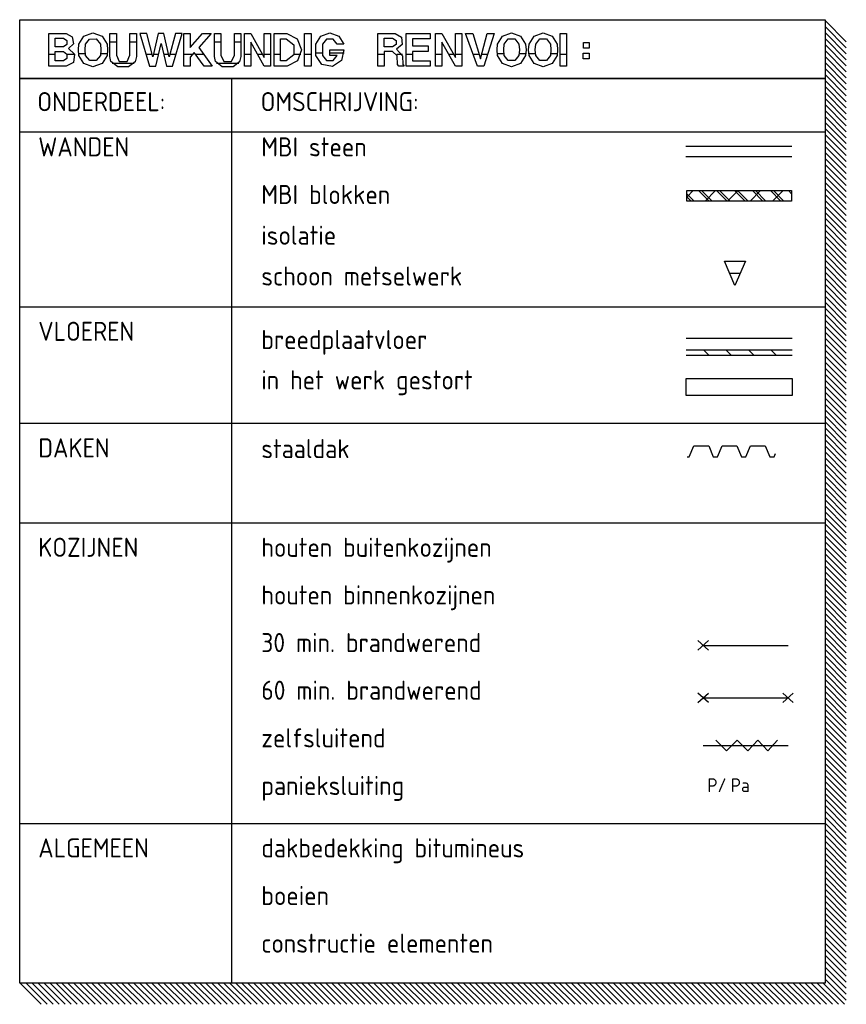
# Model space of a CAD drawing. Extents: x -34050 to 15826, y -13300 to 25096.
# Tile 39 of 40: x 11925 to 15826, y -6065 to -1416. Entities that reach past the tile are written whole.
import ezdxf

# ---------------------------------------------------------------- set-up
doc = ezdxf.new("R2010")
doc.units = 0
doc.header["$MEASUREMENT"] = 0
doc.layers.add('LAYER01', color=7, linetype='CONTINUOUS')
doc.styles.get("Standard").update_dxf_attribs({"font": 'isocp.shx'})

msp = doc.modelspace()

# ---------------------------------------------------------------- linework, layer by layer
at = {"layer": 'LAYER01', "color": 1, "linetype": 'Continuous'}
for p, q in [((11925.43565, -1693.3279), (11925.43565, -1415.8289)), ((11925.43565, -1415.8289), (15725.93995, -1415.8289)), ((15725.93995, -1415.8289), (15725.93995, -1693.3279)), ((11925.43565, -5965.329), (11925.43565, -1693.3279)), ((11925.43565, -1693.3279), (15725.93995, -1693.3279)), ((15725.93995, -1693.3279), (11925.43565, -1693.3279)), ((12925.43945, -1693.3279), (12925.43945, -5965.329)), ((15725.93995, -1693.3279), (15725.93995, -5965.329)), ((15725.93995, -1693.3279), (15725.93995, -5965.329)), ((11925.43565, -1945.3285), (15725.93995, -1945.3285)), ((15300.43795, -2671.32795), (15250.4364, -2556.32745)), ((15250.4364, -2556.32745), (15350.4349, -2556.32745)), ((15350.4349, -2556.32745), (15300.43795, -2671.32795)), ((11925.43565, -2771.3274), (15725.93995, -2771.3274)), ((15176.95465, -2999.8291), (15151.9562, -2974.83045)), ((15283.02305, -2999.8291), (15258.02, -2974.83045)), ((15389.0869, -2999.8291), (15364.08845, -2974.83045)), ((15495.15075, -2999.8291), (15470.1523, -2974.83045)), ((15070.88625, -2999.8291), (15070.4361, -2999.37725)), ((11925.43565, -3321.8292), (15725.93995, -3321.8292)), ((11925.43565, -3791.3292), (15725.93995, -3791.3292)), ((15175.93995, -4639.89065), (15125.9384, -4595.7733)), ((15125.9384, -4639.89065), (15175.93995, -4595.7733)), ((15575.9384, -4639.88305), (15525.93535, -4595.7657)), ((15525.93535, -4639.88305), (15575.9384, -4595.7657)), ((15150.9369, -4617.828), (15550.9384, -4617.828)), ((15210.93595, -4817.8295), (15260.9375, -4867.82915)), ((15260.9375, -4867.82915), (15310.93595, -4817.8295)), ((15310.93595, -4817.8295), (15360.9375, -4867.82915)), ((15360.9375, -4867.82915), (15408.43505, -4817.8295)), ((15408.43505, -4817.8295), (15455.9387, -4867.82915)), ((15455.9387, -4867.82915), (15500.9369, -4817.8295)), ((15150.9369, -4842.828), (15550.9384, -4842.828)), ((11925.43565, -5210.82915), (15725.93995, -5210.82915)), ((15725.93995, -5965.329), (11925.43565, -5965.329))]:
    msp.add_line(p, q, dxfattribs=at)
at = {"layer": 'LAYER01', "color": 5, "linetype": 'Continuous'}
for p, q in [((15825.9384, -1520.413), (15725.93995, -1420.4135)), ((12062.93565, -1635.3277), (12062.93565, -1480.7894)), ((12062.93565, -1480.7894), (12144.09635, -1480.7894)), ((12144.09635, -1480.7894), (12173.68925, -1496.1137)), ((12228.4485, -1492.9529), (12271.21965, -1477.78255)), ((12271.21965, -1477.78255), (12313.99155, -1492.9529)), ((12351.50225, -1590.304), (12351.50225, -1480.7894)), ((12351.50225, -1480.7894), (12381.53, -1480.7894)), ((12381.53, -1480.7894), (12381.53, -1583.98495)), ((12445.75045, -1583.98495), (12445.75045, -1480.7894)), ((12445.75045, -1480.7894), (12475.78355, -1480.7894)), ((12475.78355, -1480.7894), (12475.78355, -1590.304)), ((12524.5941, -1480.7894), (12492.50105, -1480.7894)), ((12492.50105, -1480.7894), (12537.90895, -1635.3277)), ((12553.24785, -1591.8996), (12524.5941, -1480.7894)), ((12578.40805, -1480.7894), (12553.24785, -1591.8996)), ((12606.31025, -1480.7894), (12578.40805, -1480.7894)), ((12631.4354, -1591.8996), (12606.31025, -1480.7894)), ((12660.09445, -1480.7894), (12631.4354, -1591.8996)), ((12646.81475, -1635.3277), (12692.18675, -1480.7894)), ((12692.18675, -1480.7894), (12660.09445, -1480.7894)), ((12699.37745, -1635.3277), (12699.37745, -1480.7894)), ((12699.37745, -1480.7894), (12729.40445, -1480.7894)), ((12729.40445, -1480.7894), (12729.40445, -1547.406)), ((12729.40445, -1547.406), (12788.71765, -1480.7894)), ((12828.5309, -1480.7894), (12770.0966, -1546.8279)), ((12788.71765, -1480.7894), (12828.5309, -1480.7894)), ((12844.5923, -1590.304), (12844.5923, -1480.7894)), ((12844.5923, -1480.7894), (12874.62465, -1480.7894)), ((12874.62465, -1480.7894), (12874.62465, -1583.98495)), ((12938.84585, -1583.98495), (12938.84585, -1480.7894)), ((12938.84585, -1480.7894), (12968.8736, -1480.7894)), ((12968.8736, -1480.7894), (12968.8736, -1590.304)), ((12985.5957, -1635.3277), (12985.5957, -1480.7894)), ((12985.5957, -1480.7894), (13015.62345, -1480.7894)), ((13015.62345, -1480.7894), (13079.158, -1593.6264)), ((13079.158, -1593.6264), (13079.158, -1480.7894)), ((13079.158, -1480.7894), (13109.1858, -1480.7894)), ((13109.1858, -1480.7894), (13109.1858, -1635.3277)), ((13126.49995, -1635.3277), (13126.49995, -1480.7894)), ((13126.49995, -1480.7894), (13186.6852, -1480.7894)), ((13186.6852, -1480.7894), (13235.49195, -1506.3257)), ((13270.0638, -1635.3277), (13270.0638, -1480.7894)), ((13270.0638, -1480.7894), (13300.09615, -1480.7894)), ((13300.09615, -1480.7894), (13300.09615, -1635.3277)), ((13345.7611, -1492.9529), (13388.533, -1477.78255)), ((13388.533, -1477.78255), (13431.30495, -1492.9529)), ((13615.9378, -1635.3277), (13615.9378, -1480.7894)), ((13615.9378, -1480.7894), (13697.09475, -1480.7894)), ((13697.09475, -1480.7894), (13727.66265, -1497.95665)), ((13748.8434, -1635.3277), (13748.8434, -1480.7894)), ((13748.8434, -1480.7894), (13862.65715, -1480.7894)), ((13862.65715, -1480.7894), (13862.65715, -1505.7021)), ((13887.7823, -1635.3277), (13887.7823, -1480.7894)), ((13887.7823, -1480.7894), (13917.81005, -1480.7894)), ((13917.81005, -1480.7894), (13981.3446, -1593.6264)), ((13981.3446, -1593.6264), (13981.3446, -1480.7894)), ((13981.3446, -1480.7894), (14011.37695, -1480.7894)), ((14011.37695, -1480.7894), (14011.37695, -1635.3277)), ((14028.685, -1480.7894), (14062.87385, -1480.7894)), ((14085.2524, -1635.3277), (14028.685, -1480.7894)), ((14062.87385, -1480.7894), (14099.2172, -1600.0389)), ((14099.2172, -1600.0389), (14132.0328, -1480.7894)), ((14164.12505, -1480.7894), (14115.27865, -1635.3277)), ((14132.0328, -1480.7894), (14164.12505, -1480.7894)), ((14203.6957, -1492.9529), (14246.4676, -1477.78255)), ((14246.4676, -1477.78255), (14289.2395, -1492.9529)), ((14352.41545, -1492.9529), (14395.1874, -1477.78255)), ((14395.1874, -1477.78255), (14437.9593, -1492.9529)), ((14475.43945, -1635.3277), (14475.43945, -1480.7894)), ((14475.43945, -1480.7894), (14505.4672, -1480.7894)), ((14505.4672, -1480.7894), (14505.4672, -1635.3277)), ((15825.9384, -1548.69605), (15725.93995, -1448.6966)), ((15825.9384, -1576.98175), (15725.93995, -1476.9823)), ((12092.968, -1543.53075), (12092.968, -1503.38955)), ((12092.968, -1503.38955), (12132.12435, -1503.38955)), ((12148.34745, -1533.0991), (12132.1045, -1543.53325)), ((12132.12435, -1503.38955), (12148.34745, -1513.8212)), ((12148.34745, -1513.8212), (12148.34745, -1533.0991)), ((12178.68345, -1529.138), (12154.9164, -1552.53095)), ((12173.68925, -1496.1137), (12178.68345, -1529.138)), ((12202.7481, -1558.06235), (12204.78285, -1531.76615)), ((12204.78285, -1531.76615), (12228.4485, -1492.9529)), ((12234.0027, -1558.06235), (12236.24955, -1531.76615)), ((12236.24955, -1531.76615), (12255.50155, -1507.01495)), ((12255.50155, -1507.01495), (12286.88735, -1506.98965)), ((12286.88735, -1506.98965), (12306.1859, -1531.7459)), ((12306.1554, -1531.76615), (12308.43735, -1558.06235)), ((12313.99155, -1492.9529), (12337.6625, -1531.78885)), ((12337.6274, -1531.76615), (12339.65685, -1558.06235)), ((12567.21955, -1635.3277), (12592.3439, -1528.0322)), ((12592.3439, -1528.0322), (12617.49955, -1635.3277)), ((13079.158, -1635.3277), (13015.62345, -1522.49325)), ((13015.62345, -1522.49325), (13015.62345, -1635.3277)), ((13156.5323, -1610.64985), (13156.5323, -1506.16415)), ((13156.5323, -1506.16415), (13182.56075, -1506.16415)), ((13182.56075, -1506.16415), (13218.7027, -1535.07585)), ((13235.49195, -1506.3257), (13255.19255, -1557.7367)), ((13322.09475, -1584.35105), (13322.09015, -1531.7913)), ((13322.09475, -1531.76615), (13345.7611, -1492.9529)), ((13353.5614, -1531.76615), (13353.5614, -1584.356)), ((13372.88055, -1507.02), (13353.6026, -1531.75345)), ((13404.1855, -1507.02), (13372.88055, -1507.02)), ((13423.468, -1531.76615), (13404.1855, -1507.02)), ((13454.93925, -1531.76615), (13423.468, -1531.76615)), ((13431.30495, -1492.9529), (13454.97435, -1531.78885)), ((13645.9717, -1543.53075), (13645.9717, -1503.38955)), ((13645.9717, -1503.38955), (13685.1227, -1503.38955)), ((13685.1227, -1503.38955), (13701.3504, -1513.8212)), ((13701.3504, -1533.0991), (13685.1425, -1543.5282)), ((13701.3504, -1513.8212), (13701.3504, -1533.0991)), ((13730.6305, -1532.8618), (13703.37065, -1554.947)), ((13727.66265, -1497.95665), (13730.6305, -1532.8618)), ((13862.65715, -1505.7021), (13778.87575, -1505.7021)), ((13778.87575, -1505.7021), (13778.87575, -1539.6555)), ((13981.3446, -1635.3277), (13917.81005, -1522.49325)), ((13917.81005, -1522.49325), (13917.81005, -1635.3277)), ((14177.9999, -1558.06235), (14180.0308, -1531.76615)), ((14180.0308, -1531.76615), (14203.6957, -1492.9529)), ((14209.2499, -1558.06235), (14211.5021, -1531.76615)), ((14211.5021, -1531.76615), (14230.79985, -1506.9947)), ((14230.79985, -1506.9947), (14262.1353, -1506.9947)), ((14262.1353, -1506.9947), (14281.42855, -1531.7484)), ((14281.4087, -1531.76615), (14283.6853, -1558.06235)), ((14289.2395, -1492.9529), (14312.91045, -1531.78885)), ((14312.87535, -1531.76615), (14314.9048, -1558.06235)), ((14326.71965, -1558.06235), (14328.7491, -1531.76615)), ((14328.7491, -1531.76615), (14352.41545, -1492.9529)), ((14357.96965, -1558.06235), (14360.22185, -1531.76615)), ((14360.22185, -1531.76615), (14379.51965, -1506.9947)), ((14379.51965, -1506.9947), (14410.8551, -1506.9947)), ((14410.8551, -1506.9947), (14430.1483, -1531.7484)), ((14430.12695, -1531.76615), (14432.4051, -1558.06235)), ((14437.9593, -1492.9529), (14461.6287, -1531.78885)), ((14461.59365, -1531.76615), (14463.62305, -1558.06235)), ((14585.1227, -1550.9531), (14585.1227, -1523.68735)), ((14585.1227, -1523.68735), (14613.0295, -1523.68735)), ((14613.0295, -1523.68735), (14613.0295, -1550.9531)), ((15825.9384, -1605.26485), (15725.93995, -1505.26535)), ((15825.9384, -1633.55045), (15725.93995, -1533.55105)), ((12132.12435, -1543.53075), (12092.968, -1543.53075)), ((12092.968, -1610.64985), (12092.968, -1566.36065)), ((12092.968, -1566.36065), (12132.12435, -1566.36065)), ((12132.12435, -1566.36065), (12148.48405, -1578.35005)), ((12148.48405, -1578.35005), (12148.5039, -1598.63775)), ((12154.9675, -1552.52335), (12183.5655, -1578.79945)), ((12183.5655, -1578.79945), (12178.5164, -1617.31225)), ((12204.78285, -1584.35105), (12202.7481, -1558.06235)), ((12236.24955, -1584.35105), (12234.0027, -1558.06235)), ((12308.43735, -1558.06235), (12306.1554, -1584.35105)), ((12339.65685, -1558.06235), (12337.6274, -1584.35105)), ((12749.03105, -1570.6172), (12729.40445, -1592.79585)), ((12795.7512, -1635.3277), (12749.03105, -1570.6172)), ((12770.0966, -1546.8279), (12833.4381, -1635.3277)), ((13218.7027, -1535.07585), (13218.9911, -1581.28365)), ((13255.19255, -1557.7367), (13235.97565, -1609.3294)), ((13388.533, -1584.35105), (13388.533, -1558.35265)), ((13388.533, -1558.35265), (13454.93925, -1558.35265)), ((13454.93925, -1558.35265), (13444.3573, -1608.67805)), ((13685.1227, -1543.53075), (13645.9717, -1543.53075)), ((13685.1227, -1566.36065), (13645.9717, -1566.36065)), ((13645.9717, -1566.36065), (13645.9717, -1635.3277)), ((13706.0318, -1586.1561), (13685.112, -1566.3456)), ((13703.34475, -1554.9444), (13731.8527, -1586.17125)), ((13778.87575, -1539.6555), (13852.18505, -1539.6555)), ((13852.18505, -1565.4847), (13778.87575, -1565.4847)), ((13778.87575, -1565.4847), (13778.87575, -1610.4225)), ((13852.18505, -1539.6555), (13852.18505, -1565.4847)), ((14180.0308, -1584.35105), (14177.9999, -1558.06235)), ((14211.5021, -1584.35105), (14209.2499, -1558.06235)), ((14283.6853, -1558.06235), (14281.4087, -1584.35105)), ((14314.9048, -1558.06235), (14312.87535, -1584.35105)), ((14328.7491, -1584.35105), (14326.71965, -1558.06235)), ((14360.22185, -1584.35105), (14357.96965, -1558.06235)), ((14432.4051, -1558.06235), (14430.12695, -1584.35105)), ((14463.62305, -1558.06235), (14461.59365, -1584.35105)), ((14584.50165, -1600.54625), (14584.50165, -1573.2806)), ((14584.50165, -1573.2806), (14612.40845, -1573.2806)), ((14613.0295, -1550.9531), (14585.1227, -1550.9531)), ((14612.40845, -1573.2806), (14612.40845, -1600.54625)), ((15825.9384, -1661.83355), (15725.93995, -1561.83415)), ((12132.12435, -1610.64985), (12092.968, -1610.64985)), ((12148.5039, -1598.63775), (12132.15485, -1610.65235)), ((12178.5164, -1617.31225), (12144.10095, -1635.32525)), ((12228.4683, -1623.1415), (12204.80805, -1584.3232)), ((12271.21965, -1638.30435), (12228.4683, -1623.1415)), ((12255.56715, -1609.0971), (12236.29, -1584.36365)), ((12286.87285, -1609.0971), (12255.56715, -1609.0971)), ((12313.9717, -1623.1415), (12271.21965, -1638.30435)), ((12306.1554, -1584.35105), (12286.87285, -1609.0971)), ((12337.6274, -1584.35105), (12313.9717, -1623.1415)), ((12355.50155, -1613.14165), (12351.48695, -1590.32175)), ((12387.93715, -1639.06175), (12355.50155, -1613.0911)), ((12381.53, -1583.98495), (12394.88525, -1613.6263)), ((12394.87455, -1613.6011), (12432.1228, -1613.6036)), ((12432.1228, -1613.6011), (12445.74585, -1583.97485)), ((12470.1889, -1615.53995), (12439.33335, -1639.0642)), ((12475.78355, -1590.304), (12470.18355, -1615.5779)), ((12729.40445, -1592.79585), (12729.40445, -1635.3277)), ((12848.5962, -1613.14165), (12844.5816, -1590.32175)), ((12881.0318, -1639.06175), (12848.6267, -1613.16185)), ((12874.62465, -1583.98495), (12887.96995, -1613.6011)), ((12887.96995, -1613.6011), (12925.25785, -1613.57325)), ((12925.2182, -1613.6011), (12938.84125, -1583.97485)), ((12963.2843, -1615.53995), (12932.428, -1639.0642)), ((12968.8736, -1590.304), (12963.2736, -1615.5752)), ((13183.25195, -1610.64985), (13156.5323, -1610.64985)), ((13218.9911, -1581.28365), (13183.2123, -1610.6472)), ((13235.97565, -1609.3294), (13187.43745, -1635.3201)), ((13350.8606, -1626.97125), (13322.09475, -1584.3586)), ((13401.3733, -1637.0596), (13350.8606, -1626.97125)), ((13353.5614, -1584.35105), (13372.81495, -1609.10225)), ((13372.81495, -1609.10225), (13404.20075, -1609.12745)), ((13423.468, -1584.35105), (13388.533, -1584.35105)), ((13444.3573, -1608.67805), (13401.3733, -1637.0596)), ((13404.20075, -1609.12745), (13423.49855, -1584.3712)), ((13708.0002, -1626.70365), (13706.0318, -1586.1561)), ((13713.6856, -1635.3277), (13708.01085, -1626.6962)), ((13731.87255, -1586.1561), (13733.84245, -1626.70365)), ((13733.84245, -1626.70365), (13739.53245, -1635.34545)), ((13778.87575, -1610.4225), (13862.65715, -1610.4225)), ((13862.65715, -1610.4225), (13862.65715, -1635.3277)), ((14203.7155, -1623.1415), (14180.05525, -1584.3232)), ((14246.4676, -1638.30435), (14203.7155, -1623.1415)), ((14230.81055, -1609.09975), (14211.5326, -1584.36365)), ((14262.12465, -1609.09975), (14230.81055, -1609.09975)), ((14289.21965, -1623.1415), (14246.4676, -1638.30435)), ((14281.4087, -1584.35105), (14262.12465, -1609.09975)), ((14312.87535, -1584.35105), (14289.21965, -1623.1415)), ((14352.4353, -1623.1415), (14328.775, -1584.3232)), ((14395.1874, -1638.30435), (14352.4353, -1623.1415)), ((14379.5288, -1609.09975), (14360.25085, -1584.36365)), ((14410.8444, -1609.09975), (14379.5288, -1609.09975)), ((14437.93795, -1623.1415), (14395.1874, -1638.30435)), ((14430.12695, -1584.35105), (14410.8444, -1609.09975)), ((14461.59365, -1584.35105), (14437.93795, -1623.1415)), ((14612.40845, -1600.54625), (14584.50165, -1600.54625)), ((15825.9384, -1690.11915), (15725.93995, -1590.11975)), ((15825.9384, -1718.4023), (15725.93995, -1618.40285)), ((12144.09635, -1635.3277), (12062.93565, -1635.3277)), ((12439.34325, -1639.06175), (12387.95775, -1639.07435)), ((12537.90895, -1635.3277), (12567.21955, -1635.3277)), ((12617.49955, -1635.3277), (12646.81475, -1635.3277)), ((12729.40445, -1635.3277), (12699.37745, -1635.3277)), ((12833.4381, -1635.3277), (12795.7512, -1635.3277)), ((12932.43865, -1639.06175), (12881.05315, -1639.07435)), ((13015.62345, -1635.3277), (12985.5957, -1635.3277)), ((13109.1858, -1635.3277), (13079.158, -1635.3277)), ((13187.40845, -1635.3277), (13126.49995, -1635.3277)), ((13300.09615, -1635.3277), (13270.0638, -1635.3277)), ((13645.9717, -1635.3277), (13615.9378, -1635.3277)), ((13739.53245, -1635.3277), (13713.6856, -1635.3277)), ((13862.65715, -1635.3277), (13748.8434, -1635.3277)), ((13917.81005, -1635.3277), (13887.7823, -1635.3277)), ((14011.37695, -1635.3277), (13981.3446, -1635.3277)), ((14115.27865, -1635.3277), (14085.2524, -1635.3277)), ((14505.4672, -1635.3277), (14475.43945, -1635.3277)), ((15825.9384, -1746.6879), (15725.93995, -1646.68845)), ((15825.9384, -1774.971), (15725.93995, -1674.9716)), ((15825.9384, -1803.25415), (15725.93995, -1703.2547)), ((15825.9384, -1831.53975), (15725.93995, -1731.5403)), ((15825.9384, -1859.82285), (15725.93995, -1759.8234)), ((15825.9384, -1888.10845), (15725.93995, -1788.109)), ((15825.9384, -1916.39405), (15725.93995, -1816.3946)), ((15825.9384, -1944.67715), (15725.93995, -1844.67775)), ((15825.9384, -1972.9603), (15725.93995, -1872.96085)), ((15825.9384, -2001.2459), (15725.93995, -1901.24645)), ((15825.9384, -2029.529), (15725.93995, -1929.52955)), ((15825.9384, -2057.8146), (15725.93995, -1957.81515)), ((15825.9384, -2086.0977), (15725.93995, -1986.0983)), ((15825.9384, -2114.3833), (15725.93995, -2014.3839)), ((15825.9384, -2142.66645), (15725.93995, -2042.667)), ((15825.9384, -2170.9522), (15725.93995, -2070.9526)), ((15825.9384, -2199.23515), (15725.93995, -2099.23575)), ((15825.9384, -2227.52095), (15725.93995, -2127.5215)), ((15825.9384, -2255.80405), (15725.93995, -2155.80445)), ((15825.9384, -2284.08965), (15725.93995, -2184.09025)), ((15072.9355, -2253.2692), (15103.3783, -2222.8277)), ((15178.28215, -2272.82735), (15128.2852, -2222.8277)), ((15192.42555, -2272.82735), (15142.4286, -2222.8277)), ((15159.44365, -2272.82735), (15209.4467, -2222.8277)), ((15263.13475, -2272.82735), (15213.1378, -2222.8277)), ((15277.27815, -2272.82735), (15227.27965, -2222.8277)), ((15265.5121, -2272.82735), (15315.51055, -2222.8277)), ((15347.99195, -2272.82735), (15297.9889, -2222.8277)), ((15362.1292, -2272.82735), (15312.13225, -2222.8277)), ((15371.58205, -2272.82485), (15421.579, -2222.8277)), ((15432.843, -2272.82735), (15382.8415, -2222.8277)), ((15446.9864, -2272.82735), (15396.98335, -2222.8277)), ((15517.6956, -2272.82735), (15467.69865, -2222.8277)), ((15477.64435, -2272.82485), (15527.6413, -2222.82505)), ((15531.83745, -2272.82735), (15481.83595, -2222.8277)), ((15567.43925, -2237.7203), (15552.54975, -2222.8277)), ((15567.43925, -2223.5775), (15566.6931, -2222.8277)), ((15825.9384, -2312.3728), (15725.93995, -2212.37335)), ((15107.57445, -2272.82735), (15072.9355, -2238.1899)), ((15093.4311, -2272.82735), (15072.9355, -2252.3327)), ((15825.9384, -2340.6559), (15725.93995, -2240.6563)), ((15825.9384, -2368.9415), (15725.93995, -2268.94205)), ((15825.9384, -2397.2271), (15725.93995, -2297.22765)), ((15825.9384, -2425.5102), (15725.93995, -2325.5108)), ((15825.9384, -2453.79335), (15725.93995, -2353.7939)), ((15825.9384, -2482.07895), (15725.93995, -2382.0795)), ((15825.9384, -2510.36205), (15725.93995, -2410.36265)), ((15825.9384, -2538.64765), (15725.93995, -2438.6482)), ((15825.9384, -2566.93075), (15725.93995, -2466.93135)), ((15825.9384, -2595.21635), (15725.93995, -2495.21695)), ((15825.9384, -2623.4995), (15725.93995, -2523.50005)), ((15825.9384, -2651.7851), (15725.93995, -2551.78565)), ((15825.9384, -2680.0682), (15725.93995, -2580.0688)), ((15825.9384, -2708.3538), (15725.93995, -2608.3544)), ((15825.9384, -2736.6369), (15725.93995, -2636.6375)), ((15825.9384, -2764.9225), (15725.93995, -2664.9231)), ((15825.9384, -2793.20565), (15725.93995, -2693.2062)), ((15825.9384, -2821.48875), (15725.93995, -2721.48935)), ((15825.9384, -2849.77435), (15725.93995, -2749.77495)), ((15825.9384, -2878.05995), (15725.93995, -2778.06055)), ((15825.9384, -2906.3431), (15725.93995, -2806.34365)), ((15825.9384, -2934.6262), (15725.93995, -2834.62675)), ((15825.9384, -2962.9118), (15725.93995, -2862.91235)), ((15825.9384, -2991.1949), (15725.93995, -2891.1955)), ((15825.9384, -3019.4805), (15725.93995, -2919.4811)), ((15825.9384, -3047.76365), (15725.93995, -2947.7642)), ((15825.9384, -3076.0494), (15725.93995, -2976.0498)), ((15825.9384, -3104.33235), (15725.93995, -3004.3329)), ((15825.9384, -3132.61815), (15725.93995, -3032.6187)), ((15825.9384, -3160.90125), (15725.93995, -3060.90165)), ((15825.9384, -3189.18685), (15725.93995, -3089.18745)), ((15825.9384, -3217.4698), (15725.93995, -3117.47055)), ((15825.9384, -3245.7554), (15725.93995, -3145.75615)), ((15825.9384, -3274.0387), (15725.93995, -3174.03925)), ((15825.9384, -3302.3216), (15725.93995, -3202.3224)), ((15825.9384, -3330.6072), (15725.93995, -3230.608)), ((15825.9384, -3358.8928), (15725.93995, -3258.8936)), ((15825.9384, -3387.17615), (15725.93995, -3287.1765)), ((15825.9384, -3415.46175), (15725.93995, -3315.4621)), ((15825.9384, -3443.74465), (15725.93995, -3343.7454)), ((15825.9384, -3472.02795), (15725.93995, -3372.02835)), ((15825.9384, -3500.31355), (15725.93995, -3400.31395)), ((15825.9384, -3528.5965), (15725.93995, -3428.59725)), ((15825.9384, -3556.8825), (15725.93995, -3456.88285)), ((15825.9384, -3585.1654), (15725.93995, -3485.1658)), ((15825.9384, -3613.451), (15725.93995, -3513.45175)), ((15825.9384, -3641.7343), (15725.93995, -3541.7347)), ((15825.9384, -3670.0199), (15725.93995, -3570.0203)), ((15825.9384, -3698.30285), (15725.93995, -3598.3036)), ((15825.9384, -3726.58845), (15725.93995, -3626.5892)), ((15825.9384, -3754.87175), (15725.93995, -3654.87215)), ((15825.9384, -3783.1547), (15725.93995, -3683.15545)), ((15825.9384, -3811.4403), (15725.93995, -3711.44105)), ((15825.9384, -3839.7236), (15725.93995, -3739.72395)), ((15825.9384, -3868.0092), (15725.93995, -3768.00955)), ((15825.9384, -3896.2948), (15725.93995, -3796.29515)), ((15825.9384, -3924.5777), (15725.93995, -3824.5785)), ((15825.9384, -3952.861), (15725.93995, -3852.8614)), ((15825.9384, -3981.1466), (15725.93995, -3881.147)), ((15825.9384, -4009.42955), (15725.93995, -3909.4303)), ((15825.9384, -4037.71515), (15725.93995, -3937.7159)), ((15825.9384, -4065.99845), (15725.93995, -3965.99885)), ((15825.9384, -4094.28405), (15725.93995, -3994.28445)), ((15825.9384, -4122.567), (15725.93995, -4022.56775)), ((15825.9384, -4150.8526), (15725.93995, -4050.85335)), ((15825.9384, -4179.1359), (15725.93995, -4079.1363)), ((15825.9384, -4207.4215), (15725.93995, -4107.4219)), ((15825.9384, -4235.7044), (15725.93995, -4135.7052)), ((15825.9384, -4263.99), (15725.93995, -4163.9908)), ((15825.9384, -4292.27335), (15725.93995, -4192.2737)), ((15825.9384, -4320.55625), (15725.93995, -4220.557)), ((15825.9384, -4348.84185), (15725.93995, -4248.8426)), ((15825.9384, -4377.12785), (15725.93995, -4277.1282)), ((15825.9384, -4405.41075), (15725.93995, -4305.41115)), ((15125.9384, -4393.07825), (15175.93995, -4348.0797)), ((15175.93995, -4393.07825), (15125.9384, -4348.0797)), ((15825.9384, -4433.6937), (15725.93995, -4333.69445)), ((15825.9384, -4461.9797), (15725.93995, -4361.98005)), ((15150.9369, -4370.57875), (15550.9384, -4370.57875)), ((15825.9384, -4490.2626), (15725.93995, -4390.263)), ((15825.9384, -4518.5482), (15725.93995, -4418.54895)), ((15825.9384, -4546.8315), (15725.93995, -4446.8319)), ((15825.9384, -4575.1171), (15725.93995, -4475.1175)), ((15825.9384, -4603.40005), (15725.93995, -4503.4008)), ((15825.9384, -4631.68565), (15725.93995, -4531.6864)), ((15825.9384, -4659.96895), (15725.93995, -4559.96935)), ((15825.9384, -4688.25455), (15725.93995, -4588.25495)), ((15825.9384, -4716.5375), (15725.93995, -4616.53825)), ((15825.9384, -4744.82305), (15725.93995, -4644.82385)), ((15825.9384, -4773.1064), (15725.93995, -4673.10675)), ((15825.9384, -4801.3893), (15725.93995, -4701.3901)), ((15825.9384, -4829.6749), (15725.93995, -4729.67565)), ((15825.9384, -4857.9605), (15725.93995, -4757.96125)), ((15825.9384, -4886.2438), (15725.93995, -4786.2442)), ((15825.9384, -4914.5294), (15725.93995, -4814.5298)), ((15825.9384, -4942.81235), (15725.93995, -4842.8131)), ((15825.9384, -4971.09565), (15725.93995, -4871.09605)), ((15825.9384, -4999.38125), (15725.93995, -4899.38165)), ((15825.9384, -5027.6642), (15725.93995, -4927.66495)), ((15825.9384, -5055.9498), (15725.93995, -4955.95055)), ((15825.9384, -5084.2331), (15725.93995, -4984.23345)), ((15825.9384, -5112.5187), (15725.93995, -5012.51905)), ((15825.9384, -5140.8016), (15725.93995, -5040.8024)), ((15825.9384, -5169.0872), (15725.93995, -5069.088)), ((15825.9384, -5197.37055), (15725.93995, -5097.3709)), ((15825.9384, -5225.65615), (15725.93995, -5125.6565)), ((15825.9384, -5253.93905), (15725.93995, -5153.9398)), ((15825.9384, -5282.22235), (15725.93995, -5182.22275)), ((15825.9384, -5310.50795), (15725.93995, -5210.50835)), ((15825.9384, -5338.7909), (15725.93995, -5238.79165)), ((15825.9384, -5367.07685), (15725.93995, -5267.07725)), ((15825.9384, -5395.36245), (15725.93995, -5295.36285)), ((15825.9384, -5423.6454), (15725.93995, -5323.64615)), ((15825.9384, -5451.9287), (15725.93995, -5351.9291)), ((15825.9384, -5480.2143), (15725.93995, -5380.2147)), ((15825.9384, -5508.49725), (15725.93995, -5408.498)), ((15825.9384, -5536.78285), (15725.93995, -5436.7836)), ((15825.9384, -5565.06615), (15725.93995, -5465.06655)), ((15825.9384, -5593.35175), (15725.93995, -5493.35215)), ((15825.9384, -5621.63465), (15725.93995, -5521.63545)), ((15825.9384, -5649.92025), (15725.93995, -5549.92105)), ((15825.9384, -5678.2036), (15725.93995, -5578.20395)), ((15825.9384, -5706.4892), (15725.93995, -5606.48955)), ((15825.9384, -5734.7721), (15725.93995, -5634.77285)), ((15825.9384, -5763.0577), (15725.93995, -5663.05845)), ((15825.9384, -5791.341), (15725.93995, -5691.3414)), ((15825.9384, -5819.62395), (15725.93995, -5719.6247)), ((15825.9384, -5847.90955), (15725.93995, -5747.9103)), ((15825.9384, -5876.19515), (15725.93995, -5776.1959)), ((15825.9384, -5904.47845), (15725.93995, -5804.47885)), ((15825.9384, -5932.7614), (15725.93995, -5832.76215)), ((15825.9384, -5961.047), (15725.93995, -5861.04775)), ((15825.9384, -5989.3303), (15725.93995, -5889.33065)), ((15825.9384, -6017.6159), (15725.93995, -5917.61625)), ((15825.9384, -6045.8988), (15725.93995, -5945.8996)), ((12026.9951, -6065.3282), (11926.9905, -5965.329)), ((12055.27575, -6065.3282), (11955.2765, -5965.329)), ((12083.5617, -6065.3282), (11983.5617, -5965.329)), ((12111.8469, -6065.3282), (12011.84235, -5965.329)), ((12140.12755, -6065.3282), (12040.12835, -5965.329)), ((12168.41355, -6065.3282), (12068.41355, -5965.3263)), ((12196.69875, -6065.3282), (12096.6995, -5965.3263)), ((12224.98475, -6065.3282), (12124.98015, -5965.3263)), ((12253.2654, -6065.3282), (12153.2654, -5965.3263)), ((12281.5506, -6065.3282), (12181.55135, -5965.3263)), ((12309.8366, -6065.3282), (12209.8366, -5965.329)), ((12338.1172, -6065.3282), (12238.1172, -5965.329)), ((12366.40245, -6065.3282), (12266.4032, -5965.329)), ((12394.6884, -6065.3282), (12294.6884, -5965.329)), ((12422.97365, -6065.3282), (12322.96905, -5965.329)), ((12451.2596, -6065.3282), (12351.25505, -5965.329)), ((12479.54025, -6065.3282), (12379.54025, -5965.3263)), ((12507.82545, -6065.3282), (12407.82625, -5965.3263)), ((12536.11145, -6065.3282), (12436.10685, -5965.3263)), ((12564.3921, -6065.3282), (12464.3921, -5965.3263)), ((12592.6773, -6065.3282), (12492.67805, -5965.3263)), ((12620.9633, -6065.3282), (12520.9633, -5965.329)), ((12649.2485, -6065.3282), (12549.24395, -5965.329)), ((12677.52915, -6065.3282), (12577.5299, -5965.329)), ((12705.8151, -6065.3282), (12605.8151, -5965.329)), ((12734.10035, -6065.3282), (12634.09575, -5965.329)), ((12762.3863, -6065.3282), (12662.38175, -5965.329)), ((12790.66695, -6065.3282), (12690.66695, -5965.3263)), ((12818.95295, -6065.3282), (12718.95295, -5965.3263)), ((12847.23815, -6065.3282), (12747.2336, -5965.3263)), ((12875.5188, -6065.3282), (12775.5188, -5965.3263)), ((12903.804, -6065.3282), (12803.804, -5965.3263)), ((12932.08925, -6065.3282), (12832.09075, -5965.329)), ((12960.376, -6065.3282), (12860.3714, -5965.329)), ((12988.6566, -6065.3282), (12888.6566, -5965.329)), ((13016.94185, -6065.3282), (12916.94185, -5965.329)), ((13045.22705, -6065.3282), (12945.2286, -5965.329)), ((13073.5077, -6065.3282), (12973.5077, -5965.329)), ((13101.7929, -6065.3282), (13001.79445, -5965.3263)), ((13130.07965, -6065.3282), (13030.07965, -5965.3263)), ((13158.36485, -6065.3282), (13058.3603, -5965.3263)), ((13186.6455, -6065.3282), (13086.6455, -5965.3263)), ((13214.93075, -6065.3282), (13114.93225, -5965.3263)), ((13243.21595, -6065.3282), (13143.21745, -5965.3263)), ((13271.5027, -6065.3282), (13171.4981, -5965.329)), ((13299.78335, -6065.3282), (13199.78335, -5965.329)), ((13328.06855, -6065.3282), (13228.06855, -5965.329)), ((13356.35375, -6065.3282), (13256.3553, -5965.329)), ((13384.6344, -6065.3282), (13284.6344, -5965.329)), ((13412.9196, -6065.3282), (13312.92115, -5965.329)), ((13441.20635, -6065.3282), (13341.20635, -5965.3263)), ((13469.4916, -6065.3282), (13369.487, -5965.3263)), ((13497.7768, -6065.3282), (13397.7722, -5965.3263)), ((13526.05745, -6065.3282), (13426.05895, -5965.3263)), ((13554.34265, -6065.3282), (13454.3442, -5965.3263)), ((13582.6294, -6065.3282), (13482.6248, -5965.329)), ((13610.91005, -6065.3282), (13510.91005, -5965.329)), ((13639.19525, -6065.3282), (13539.19525, -5965.329)), ((13667.48045, -6065.3282), (13567.482, -5965.329)), ((13695.7657, -6065.3282), (13595.76265, -5965.329)), ((13724.04635, -6065.3282), (13624.04785, -5965.329)), ((13752.33305, -6065.3282), (13652.33305, -5965.3263)), ((13780.6183, -6065.3282), (13680.6183, -5965.3263)), ((13808.89895, -6065.3282), (13708.89895, -5965.3263)), ((13837.18415, -6065.3282), (13737.18565, -5965.3263)), ((13865.46935, -6065.3282), (13765.4709, -5965.3263)), ((13893.7561, -6065.3282), (13793.7561, -5965.329)), ((13922.03675, -6065.3282), (13822.03675, -5965.329)), ((13950.32195, -6065.3282), (13850.32195, -5965.329)), ((13978.6072, -6065.3282), (13878.6087, -5965.329)), ((14006.8939, -6065.3282), (13906.88935, -5965.329)), ((14035.17305, -6065.3282), (13935.17455, -5965.329)), ((14063.4598, -6065.3282), (13963.4598, -5965.3263)), ((14091.745, -6065.3282), (13991.745, -5965.3263)), ((14120.02565, -6065.3282), (14020.02565, -5965.3263)), ((14148.31085, -6065.3282), (14048.3124, -5965.3263)), ((14176.5976, -6065.3282), (14076.5976, -5965.3263)), ((14204.8828, -6065.3282), (14104.8828, -5965.329)), ((14233.16345, -6065.3282), (14133.16345, -5965.329)), ((14261.44865, -6065.3282), (14161.44865, -5965.329)), ((14289.7339, -6065.3282), (14189.7354, -5965.329)), ((14318.02065, -6065.3282), (14218.01605, -5965.329)), ((14346.30125, -6065.3282), (14246.30125, -5965.329)), ((14374.5865, -6065.3282), (14274.5865, -5965.3263)), ((14402.8717, -6065.3282), (14302.8717, -5965.3263)), ((14431.15235, -6065.3282), (14331.15235, -5965.3263)), ((14459.43755, -6065.3282), (14359.4391, -5965.3263)), ((14487.7243, -6065.3282), (14387.7243, -5965.3263)), ((14516.0095, -6065.3282), (14416.00495, -5965.3263)), ((14544.29015, -6065.3282), (14444.29015, -5965.329)), ((14572.5754, -6065.3282), (14472.5754, -5965.329)), ((14600.8606, -6065.3282), (14500.8621, -5965.329)), ((14629.14735, -6065.3282), (14529.14735, -5965.329)), ((14657.428, -6065.3282), (14557.428, -5965.329)), ((14685.7132, -6065.3282), (14585.7132, -5965.3263)), ((14713.9984, -6065.3282), (14613.9984, -5965.3263)), ((14742.28365, -6065.3282), (14642.27905, -5965.3263)), ((14770.56425, -6065.3282), (14670.5658, -5965.3263)), ((14798.851, -6065.3282), (14698.851, -5965.3263)), ((14827.13625, -6065.3282), (14727.13625, -5965.3263)), ((14855.41685, -6065.3282), (14755.41685, -5965.329)), ((14883.7021, -6065.3282), (14783.7021, -5965.329)), ((14911.9873, -6065.3282), (14811.98885, -5965.329)), ((14940.27405, -6065.3282), (14840.27405, -5965.329)), ((14968.5547, -6065.3282), (14868.5547, -5965.329)), ((14996.8399, -6065.3282), (14896.8399, -5965.329)), ((15025.1251, -6065.3282), (14925.1251, -5965.3263)), ((15053.41035, -6065.3282), (14953.40575, -5965.3263)), ((15081.691, -6065.3282), (14981.6925, -5965.3263)), ((15109.9777, -6065.3282), (15009.9777, -5965.3263)), ((15138.26295, -6065.3282), (15038.26295, -5965.3263)), ((15166.5436, -6065.3282), (15066.5436, -5965.329)), ((15194.8288, -6065.3282), (15094.8288, -5965.329)), ((15223.114, -6065.3282), (15123.11555, -5965.329)), ((15251.40075, -6065.3282), (15151.40075, -5965.329)), ((15279.6814, -6065.3282), (15179.6814, -5965.329)), ((15307.9666, -6065.3282), (15207.9666, -5965.329)), ((15336.25185, -6065.32595), (15236.25335, -5965.3263)), ((15364.53245, -6065.32595), (15264.53245, -5965.3263)), ((15392.8177, -6065.32595), (15292.8192, -5965.3263)), ((15421.10445, -6065.3282), (15321.10445, -5965.3263)), ((15449.38965, -6065.3282), (15349.38965, -5965.3263)), ((15477.67485, -6065.3282), (15377.6764, -5965.329)), ((15505.9555, -6065.3282), (15405.95705, -5965.329)), ((15534.2407, -6065.3282), (15434.24225, -5965.329)), ((15562.52745, -6065.3282), (15462.52745, -5965.329)), ((15590.8081, -6065.3282), (15490.8081, -5965.329)), ((15619.0933, -6065.3282), (15519.0933, -5965.329)), ((15647.37855, -6065.32595), (15547.38005, -5965.3263)), ((15675.66375, -6065.32595), (15575.6653, -5965.3263)), ((15703.9444, -6065.32595), (15603.9459, -5965.3263)), ((15732.23115, -6065.32595), (15632.23115, -5965.3263)), ((15760.51635, -6065.32595), (15660.51635, -5965.3263)), ((15788.797, -6065.32595), (15688.797, -5965.3263)), ((15817.0822, -6065.3282), (15717.08375, -5965.329))]:
    msp.add_line(p, q, dxfattribs=at)
at = {"layer": 'LAYER01', "color": 8, "linetype": 'Continuous'}
for p, q in [((12381.53, -1522.2307), (12351.50225, -1522.2307)), ((12475.78355, -1522.2307), (12445.5284, -1522.2307)), ((12874.62465, -1522.2307), (12844.5923, -1522.2307)), ((12968.8736, -1522.2307), (12938.62305, -1522.2307)), ((12092.968, -1580.7888), (12062.93565, -1580.7888)), ((12184.23765, -1580.7888), (12149.5491, -1580.7888)), ((12235.6888, -1577.78195), (12204.27245, -1577.78195)), ((12338.1317, -1577.78195), (12306.72605, -1577.78195)), ((12550.3853, -1580.7888), (12521.88265, -1580.7888)), ((12579.98885, -1580.7888), (12555.7625, -1580.7888)), ((12628.92075, -1580.7888), (12604.71495, -1580.7888)), ((12662.8258, -1580.7888), (12634.3033, -1580.7888)), ((12740.0284, -1580.7888), (12699.37745, -1580.7888)), ((12794.4031, -1580.7888), (12756.3774, -1580.7888)), ((13015.62345, -1580.7888), (12985.5957, -1580.7888)), ((13071.9269, -1580.7888), (13048.4482, -1580.7888)), ((13109.1858, -1580.7888), (13079.158, -1580.7888)), ((13156.5323, -1580.22325), (13126.49995, -1580.22325)), ((13251.9867, -1580.22325), (13219.4748, -1580.22325)), ((13300.09615, -1580.7888), (13270.0638, -1580.7888)), ((13351.9867, -1574.04815), (13320.903, -1574.04815)), ((13455.97535, -1574.04815), (13388.533, -1574.04815)), ((13645.9717, -1580.7762), (13615.9378, -1580.7762)), ((13731.5506, -1580.7762), (13704.49675, -1580.7762)), ((13778.87575, -1580.7888), (13748.8434, -1580.7888)), ((13917.81005, -1580.7888), (13887.7823, -1580.7888)), ((13974.11345, -1580.7888), (13950.63475, -1580.7888)), ((14011.37695, -1580.7888), (13981.3446, -1580.7888)), ((14093.3502, -1580.7888), (14065.2878, -1580.7888)), ((14132.518, -1580.7888), (14104.5151, -1580.7888)), ((14210.9421, -1577.78195), (14179.52575, -1577.78195)), ((14313.38045, -1577.78195), (14281.97935, -1577.78195)), ((14359.66035, -1577.78195), (14328.244, -1577.78195)), ((14462.0987, -1577.78195), (14430.69765, -1577.78195)), ((14505.4672, -1580.7888), (14475.43945, -1580.7888)), ((12465.7303, -1622.23015), (12361.43415, -1622.23015)), ((12958.8257, -1622.23015), (12854.52425, -1622.23015))]:
    msp.add_line(p, q, dxfattribs=at)
at = {"layer": 'LAYER01', "color": 2, "linetype": 'Continuous'}
for p, q in [((15068.9377, -2012.3289), (15568.9392, -2012.3289)), ((15068.9377, -2062.3287), (15568.9392, -2062.3287)), ((15072.9355, -2222.8277), (15567.43925, -2222.8277)), ((15072.9355, -2272.82735), (15072.9355, -2222.8277)), ((15567.43925, -2222.8277), (15567.43925, -2272.82735)), ((15567.43925, -2272.82735), (15072.9355, -2272.82735)), ((15325.13885, -2614.51435), (15275.737, -2614.51435)), ((15070.4361, -2919.82955), (15570.43915, -2919.82955)), ((15070.4361, -2974.82795), (15570.43915, -2974.82795)), ((15070.4361, -2999.8291), (15570.43915, -2999.8291)), ((15070.4361, -3190.32785), (15070.4361, -3110.3283)), ((15070.4361, -3110.3283), (15570.43915, -3110.3283)), ((15570.43915, -3110.3283), (15570.43915, -3190.32785)), ((15570.43915, -3190.32785), (15070.4361, -3190.32785)), ((15084.93805, -3479.3289), (15106.6849, -3428.82955)), ((15106.6849, -3428.82955), (15176.6876, -3428.82955)), ((15176.6876, -3428.82955), (15198.43905, -3479.3289)), ((15218.4387, -3479.3289), (15240.18555, -3428.82955)), ((15240.18555, -3428.82955), (15310.1883, -3428.82955)), ((15310.1883, -3428.82955), (15331.9351, -3479.3289)), ((15351.9394, -3479.3289), (15373.6862, -3428.82955)), ((15373.6862, -3428.82955), (15443.68895, -3428.82955)), ((15443.68895, -3428.82955), (15465.4358, -3479.3289)), ((15074.9359, -3479.3289), (15084.93805, -3479.3289)), ((15198.43905, -3479.3289), (15218.4387, -3479.3289)), ((15331.9351, -3479.3289), (15351.9394, -3479.3289)), ((15465.4358, -3479.3289), (15485.4355, -3479.3289)), ((15485.4355, -3479.3289), (15491.9037, -3464.328))]:
    msp.add_line(p, q, dxfattribs=at)

# ---------------------------------------------------------------- texts
at = {"layer": 'LAYER01', "color": 1}
for s, height, p in [('ONDERDEEL:', 90, (12008.43965, -1847.8285)), ('OMSCHRIJVING:', 90, (13062.4405, -1847.8285)), ('WANDEN', 90, (12012.93795, -2061.3289)), ('MBI steen', 90, (13065.43885, -2061.3289)), ('MBI blokken', 90, (13065.43885, -2286.3289)), ('isolatie', 90, (13065.43885, -2478.8273)), ('schoon metselwerk', 90, (13065.43885, -2671.32795)), ('VLOEREN', 90, (12012.93795, -2932.3288)), ('breedplaatvloer', 90, (13065.43885, -2971.32895)), ('in het werk gestort', 90, (13065.43885, -3161.82765)), ('DAKEN', 90, (12012.93795, -3482.82815)), ('staaldak', 90, (13065.43885, -3486.32735)), ('houten buitenkozijnen', 90, (13065.43885, -3952.3281)), ('KOZIJNEN', 90, (12012.93795, -3952.3281)), ('houten binnenkozijnen', 90, (13065.43885, -4177.3281)), ('30 min. brandwerend', 90, (13065.43885, -4402.3281)), ('60 min. brandwerend', 90, (13065.43885, -4627.3281)), ('zelfsluitend', 90, (13065.43885, -4852.3281)), ('panieksluiting', 90, (13065.43885, -5077.3281)), ('P/', 65, (15170.4361, -5063.3293)), ('Pa', 65, (15280.9387, -5063.3293)), ('ALGEMEEN', 90, (12012.93795, -5371.8281)), ('dakbedekking bitumineus', 90, (13065.43885, -5371.8281)), ('boeien', 90, (13065.43885, -5596.8281)), ('constructie elementen', 90, (13065.43885, -5821.8281))]:
    msp.add_text(s, height=height, dxfattribs=at).set_placement(p)

doc.saveas('drawing.dxf')
